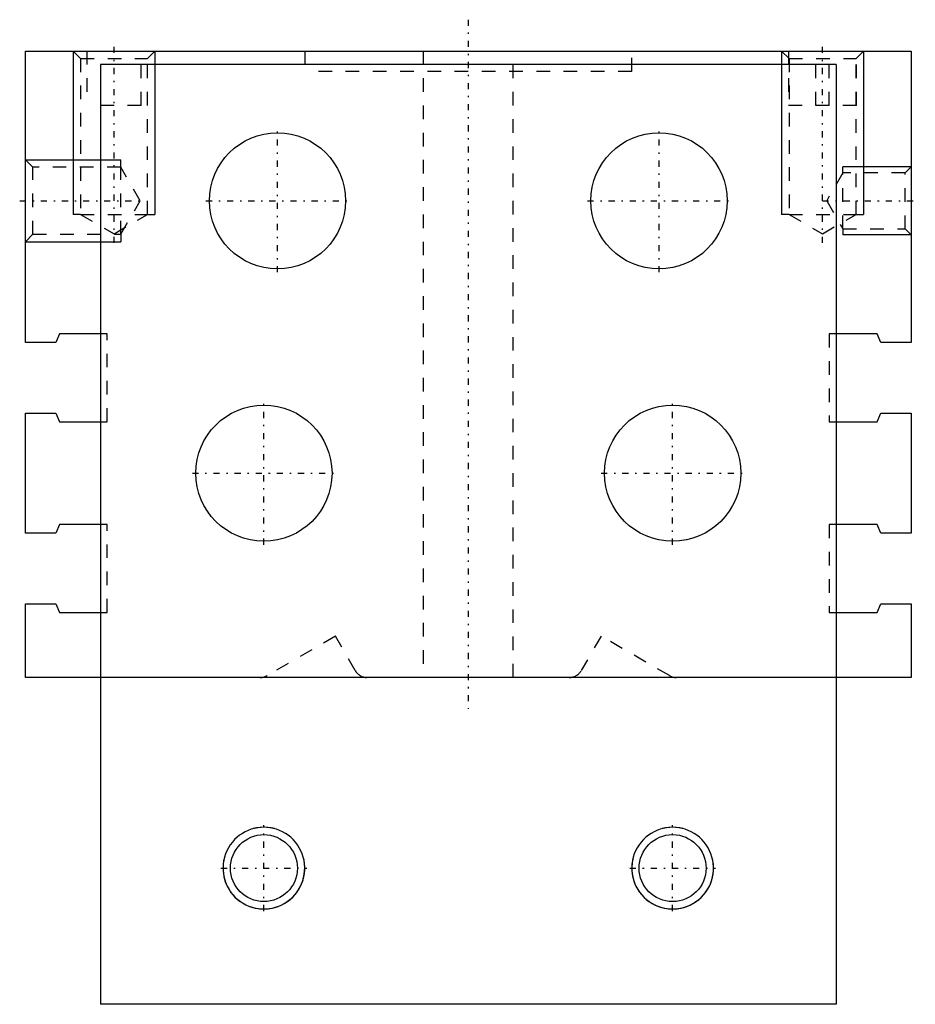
# Model space of a CAD drawing. Extents: x -32.9 to 32.8, y -47 to 25.3.
import ezdxf

# ---------------------------------------------------------------- set-up
doc = ezdxf.new("R2010")
doc.units = 0
doc.linetypes.add('CENTER', pattern=[1.5, 0.45, -0.5, 0.05, -0.5])
doc.linetypes.add('DASHED', pattern=[2, 1, -1])
for name, color, linetype in [('AM_0', 7, 'CONTINUOUS'), ('AM_3', 6, 'DASHED'), ('AM_5', 3, 'CONTINUOUS'), ('AM_7', 4, 'CENTER')]:
    doc.layers.add(name, color=color, linetype=linetype)

msp = doc.modelspace()

# ---------------------------------------------------------------- linework, layer by layer
at = {"layer": 'AM_0'}
for p, q in [((-32.5, 1.6), (-32.5, 23)), ((-32.5, 23), (32.5, 23)), ((32.5, 23), (32.5, 1.6)), ((-27, 22), (-27, -47)), ((27, 22), (-27, 22)), ((27, 22), (27, -47)), ((-30, 2.225), (-30.268, 1.6)), ((-27, 2.225), (-30, 2.225)), ((30, 2.225), (27, 2.225)), ((30.268, 1.6), (30, 2.225)), ((-30.268, 1.6), (-32.5, 1.6)), ((32.5, 1.6), (30.268, 1.6)), ((-32.5, -3.6), (-30.268, -3.6)), ((-32.5, -12.4), (-32.5, -3.6)), ((-30.268, -3.6), (-30, -4.225)), ((30, -4.225), (30.268, -3.6)), ((30.268, -3.6), (32.5, -3.6)), ((32.5, -3.6), (32.5, -12.4)), ((-30, -4.225), (-27, -4.225)), ((27, -4.225), (30, -4.225)), ((-30, -11.775), (-30.268, -12.4)), ((-27, -11.775), (-30, -11.775)), ((30, -11.775), (27, -11.775)), ((30.268, -12.4), (30, -11.775)), ((-30.268, -12.4), (-32.5, -12.4)), ((32.5, -12.4), (30.268, -12.4)), ((-32.5, -17.6), (-30.268, -17.6)), ((-32.5, -23), (-32.5, -17.6)), ((-30.268, -17.6), (-30, -18.225)), ((30, -18.225), (30.268, -17.6)), ((30.268, -17.6), (32.5, -17.6)), ((32.5, -17.6), (32.5, -23)), ((-30, -18.225), (-27, -18.225)), ((27, -18.225), (30, -18.225)), ((-27, -23), (-32.5, -23)), ((27, -23), (-27, -23)), ((32.5, -23), (27, -23)), ((27, -47), (-27, -47))]:
    msp.add_line(p, q, dxfattribs=at)
for centre, radius in [((-14, 12), 5), ((14, 12), 5), ((-15, -8), 5), ((15, -8), 5), ((-15, -37), 2.459), ((15, -37), 2.459)]:
    msp.add_circle(centre, radius, dxfattribs=at)
at = {"layer": 'AM_3'}
for p, q in [((-29, 23), (-28.459, 22.459)), ((-28.459, 22.459), (-28.459, 11)), ((-28.459, 22.459), (-23.541, 22.459)), ((-28, 23), (-28, 19)), ((-24, 19), (-24, 23)), ((-23.541, 22.459), (-23, 23)), ((-23.541, 11), (-23.541, 22.459)), ((-12, 23), (-12, 21.5)), ((-3.3, 23), (-3.3, -23)), ((3.3, -23), (3.3, 23)), ((12, 21.5), (12, 23)), ((23, 23), (23.541, 22.459)), ((23.5, 23), (23.5, 19)), ((23.541, 22.459), (23.541, 11)), ((23.541, 22.459), (28.459, 22.459)), ((25.5, 19), (25.5, 23)), ((26.5, 19), (26.5, 23)), ((28.459, 22.459), (29, 23)), ((28.459, 11), (28.459, 22.459)), ((28.5, 19), (28.5, 23)), ((12, 21.5), (-12, 21.5)), ((-24, 19), (-28, 19)), ((28.5, 19), (23.5, 19)), ((-31.959, 14.459), (-32.5, 15)), ((32.5, 14.5), (32.067, 14.067)), ((-25.5, 14.459), (-31.959, 14.459)), ((-31.959, 9.542), (-31.959, 14.459)), ((-24.081, 12), (-25.5, 14.459)), ((-25.5, 9.542), (-25.5, 14.459)), ((27.5, 14.067), (26.307, 12)), ((32.067, 14.067), (27.5, 14.067)), ((27.5, 9.933), (27.5, 14.067)), ((32.067, 9.933), (32.067, 14.067)), ((-25.5, 9.542), (-24.081, 12)), ((26.307, 12), (27.5, 9.933)), ((-28.459, 11), (-26, 9.581)), ((-28.459, 11), (-23.541, 11)), ((-26, 9.581), (-23.541, 11)), ((23.541, 11), (28.459, 11)), ((23.541, 11), (26, 9.581)), ((26, 9.581), (28.459, 11)), ((-32.5, 9), (-31.959, 9.542)), ((-31.959, 9.542), (-25.5, 9.542)), ((27.5, 9.933), (32.067, 9.933)), ((32.067, 9.933), (32.5, 9.5)), ((-26.5, 2.225), (-27, 2.225)), ((-26.5, -4.225), (-26.5, 2.225)), ((26.5, 2.225), (26.5, -4.225)), ((27, 2.225), (26.5, 2.225)), ((-27, -4.225), (-26.5, -4.225)), ((26.5, -4.225), (27, -4.225)), ((-26.5, -11.775), (-27, -11.775)), ((-26.5, -18.225), (-26.5, -11.775)), ((26.5, -11.775), (26.5, -18.225)), ((27, -11.775), (26.5, -11.775)), ((-27, -18.225), (-26.5, -18.225)), ((26.5, -18.225), (27, -18.225)), ((-9.75, -19.97), (-14.766, -22.866)), ((-8.289, -22.5), (-9.75, -19.97)), ((9.75, -19.97), (8.289, -22.5)), ((14.766, -22.866), (9.75, -19.97))]:
    msp.add_line(p, q, dxfattribs=at)
for centre, start, end in [((-15.266, -22), 270, 300), ((-7.423, -22), 210, 270), ((7.423, -22), 270, 330), ((15.266, -22), 240, 270)]:
    msp.add_arc(centre, 1, start, end, dxfattribs=at)
at = {"layer": 'AM_5'}
for p, q in [((-29, 23), (-29, 11)), ((-23, 23), (-23, 11)), ((23, 23), (23, 11)), ((29, 23), (29, 11)), ((-32.5, 15), (-25.5, 15)), ((-25.5, 14.459), (-25.5, 15)), ((32.5, 14.5), (27.5, 14.5)), ((27.5, 14.067), (27.5, 14.5)), ((-28.459, 11), (-29, 11)), ((-23.541, 11), (-23, 11)), ((23.541, 11), (23, 11)), ((28.459, 11), (29, 11)), ((-25.5, 9.542), (-25.5, 9)), ((27.5, 9.933), (27.5, 9.5)), ((32.5, 9.5), (27.5, 9.5)), ((-32.5, 9), (-25.5, 9))]:
    msp.add_line(p, q, dxfattribs=at)
for centre, start, end in [((-15, -37), 75, 15), ((-15, -37), 75, 15), ((-15, -37), 165, 105), ((15, -37), 75, 15), ((15, -37), 75, 15), ((15, -37), 165, 105)]:
    msp.add_arc(centre, 3, start, end, dxfattribs=at)
at = {"layer": 'AM_7'}
for p, q in [((0, 25.3), (0, -25.3)), ((-26, 8.91), (-26, 23.671)), ((26, 8.91), (26, 23.671)), ((-14, 6.75), (-14, 17.25)), ((14, 6.75), (14, 17.25)), ((-32.921, 12), (-23.66, 12)), ((-19.25, 12), (-8.75, 12)), ((8.75, 12), (19.25, 12)), ((25.997, 12), (32.81, 12)), ((-15, -13.25), (-15, -2.75)), ((15, -13.25), (15, -2.75)), ((-20.25, -8), (-9.75, -8)), ((9.75, -8), (20.25, -8)), ((-15, -40.15), (-15, -33.85)), ((15, -40.15), (15, -33.85)), ((-18.15, -37), (-11.85, -37)), ((11.85, -37), (18.15, -37))]:
    msp.add_line(p, q, dxfattribs=at)

doc.saveas('drawing.dxf')
